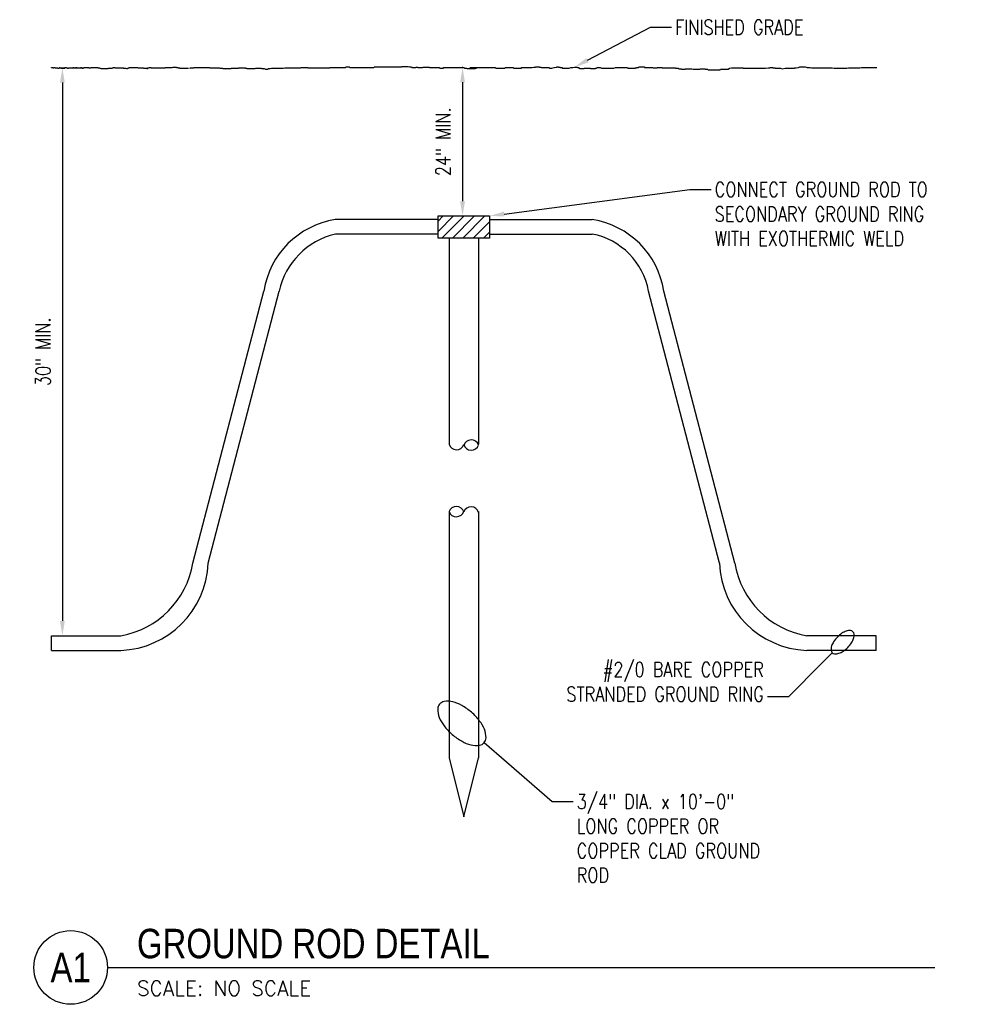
# Model space of a CAD drawing. Header units: inches. Extents: x 61.6 to 99, y -10.9 to 44.5.
# Tile 1 of 8: x 61.6 to 69.7, y -10.9 to -2.6. Entities that reach past the tile are written whole.
import ezdxf
from ezdxf import colors
from ezdxf.entities.mleader import LeaderData, LeaderLine
from ezdxf.enums import TextEntityAlignment as Align
from ezdxf.math import Vec2, Vec3

# ---------------------------------------------------------------- set-up
doc = ezdxf.new("R2010")
doc.units = ezdxf.units.IN
doc.header["$MEASUREMENT"] = 0
for name, color, linetype in [('E-ANNO-DIMS', 1, 'Continuous'), ('E-ANNO-SYMB', 2, 'Continuous'), ('E-ANNO-TEXT', 2, 'Continuous'), ('E-DETL-GRPH', 3, 'Continuous'), ('E-DETL-PATT', 1, 'Continuous')]:
    doc.layers.add(name, color=color, linetype=linetype)
doc.styles.add('Annotative', font='romans.shx', dxfattribs={"width": 0.8})
doc.styles.add('ROMANS', font='ROMANS.shx', dxfattribs={"width": 0.8})
doc.styles.add('Title', font='swiss.ttf', dxfattribs={"height": 0.25})
doc.dimstyles.new('Annotative', dxfattribs={"dimscale": 0, "dimtxt": 0.125, "dimasz": 0.125, "dimexe": 0.18, "dimexo": 0.0625, "dimgap": 0.09, "dimtad": 1, "dimdec": 3, "dimzin": 3, "dimdsep": 46, "dimlunit": 4, "dimtxsty": 'Annotative', "dimcen": 0.09, "dimclrd": 1, "dimclre": 1, "dimclrt": 2, "dimazin": 2, "dimtfac": 1, "dimtdec": 3, "dimtmove": 1, "dimatfit": 3, "dimfxl": 1, "dimtfill": 1, "dimfrac": 2, "dimtolj": 1, "dimtzin": 0, "dimarcsym": 0})

# ---------------------------------------------------------------- blocks, each defined once
blk = doc.blocks.new('Loop_2')
at = {"color": 1}
blk.add_line((-0.5, 0), (-1, 0), dxfattribs=at)
blk.add_lwpolyline([(0, 0.249, 0.050817), (-0.202, 0.228, 0.064661), (-0.354, 0.176, 0.10407), (-0.47, 0.084, 0.175425), (-0.5, 0, 0.175425), (-0.47, -0.084, 0.10407), (-0.354, -0.176, 0.064661), (-0.202, -0.228, 0.050817), (0, -0.249, 0.050817), (0.202, -0.228, 0.064661), (0.354, -0.176, 0.10407), (0.47, -0.084, 0.175425), (0.5, 0, 0.175425), (0.47, 0.084, 0.10407), (0.354, 0.176, 0.064661), (0.202, 0.228, 0.050817)], format="xyb", close=True, dxfattribs=at)
blk = doc.blocks.new('*D2')
at = {"layer": 'Defpoints', "color": 0, "transparency": 16777216}
for p in [(65.3319, -2.9838), (65.3319, -4.243), (65.3319, -4.243)]:
    blk.add_point(p, dxfattribs=at)
at = {"layer": 'E-ANNO-DIMS', "color": 1, "lineweight": -2, "transparency": 16777216}
for p, q in [((65.3944, -2.9838), (65.5119, -2.9838)), ((65.3319, -3.1088), (65.3319, -4.118)), ((65.3944, -4.243), (65.5119, -4.243))]:
    blk.add_line(p, q, dxfattribs=at)
at = {"layer": 'E-ANNO-DIMS', "color": 1, "transparency": 16777216}
for points in [[(65.3111, -3.1088), (65.3527, -3.1088), (65.3319, -2.9838)], [(65.3111, -4.118), (65.3527, -4.118), (65.3319, -4.243)]]:
    blk.add_solid(points, dxfattribs=at)
at = {"layer": 'E-ANNO-DIMS', "color": 2, "lineweight": -3, "transparency": 16777216, "insert": (65.1675, -3.6134), "char_height": 0.125, "width": 0.654601, "attachment_point": 5, "rotation": 90, "style": 'Annotative', "bg_fill": 3, "box_fill_scale": 1.25, "bg_fill_color": 256, "bg_fill_true_color": 13158600, "bg_fill_transparency": 0}
blk.add_mtext('\\A1;24" MIN.', dxfattribs=at)
blk = doc.blocks.new('*D3')
at = {"layer": 'Defpoints', "color": 0, "transparency": 16777216}
for p in [(61.9355, -2.9863), (61.9355, -7.8055), (61.9355, -7.8055)]:
    blk.add_point(p, dxfattribs=at)
at = {"layer": 'E-ANNO-DIMS', "color": 1, "lineweight": -2, "transparency": 16777216}
for p, q in [((61.998, -2.9863), (62.1155, -2.9863)), ((61.9355, -3.1113), (61.9355, -7.6805)), ((61.998, -7.8055), (62.1155, -7.8055))]:
    blk.add_line(p, q, dxfattribs=at)
at = {"layer": 'E-ANNO-DIMS', "color": 1, "transparency": 16777216}
for points in [[(61.9147, -3.1113), (61.9563, -3.1113), (61.9355, -2.9863)], [(61.9147, -7.6805), (61.9563, -7.6805), (61.9355, -7.8055)]]:
    blk.add_solid(points, dxfattribs=at)
at = {"layer": 'E-ANNO-DIMS', "color": 2, "lineweight": -3, "transparency": 16777216, "insert": (61.7711, -5.3959), "char_height": 0.125, "width": 0.654601, "attachment_point": 5, "rotation": 90, "style": 'Annotative', "bg_fill": 3, "box_fill_scale": 1.25, "bg_fill_color": 256, "bg_fill_true_color": 13158600, "bg_fill_transparency": 0}
blk.add_mtext('\\A1;30" MIN.', dxfattribs=at)
blk = doc.blocks.new('*U12')
for q in [(4.6778, 0), (7.0221, 0)]:
    blk.add_line((0, 0), q)
blk.add_circle((-0.3126, 0), 0.3126)
at = {"style": 'Title', "width": 0.8}
for tag, p, height in [('TITLE', (0.25, 0.0781), 0.25), ('SCALE', (0.25, -0.1768), 0.0984)]:
    blk.add_attdef(tag, p, '', height=height, dxfattribs=at)
blk.add_attdef('NUMBER', text='', height=0.25, dxfattribs=at).set_placement((-0.3126, 0), align=Align.MIDDLE_CENTER)

msp = doc.modelspace()

# ---------------------------------------------------------------- hatches: boundary and pattern name
at = {"layer": 'E-DETL-PATT', "lineweight": -3}
h = msp.add_hatch(dxfattribs=at)
h.set_pattern_fill('ANSI31', color=8, scale=0.5)
h.set_pattern_definition([(45, (0, -36), (-0.044194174, 0.044194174), [])])
h.paths.add_polyline_path([(65.3424, -4.243), (65.1236, -4.243), (65.1236, -4.4305), (65.5611, -4.4305), (65.5611, -4.243)])

# ---------------------------------------------------------------- linework, layer by layer
at = {"layer": 'E-DETL-GRPH', "lineweight": -3}
for p, q in [((61.8418, -2.9841), (61.8526, -2.9841)), ((61.8418, -2.9863), (61.8418, -2.9841)), ((61.8526, -2.9841), (61.8548, -2.9863)), ((61.8548, -2.9863), (61.8634, -2.9863)), ((61.8634, -2.9863), (61.8656, -2.9841)), ((61.8656, -2.9841), (61.8743, -2.9841)), ((61.8743, -2.9841), (61.8743, -2.9863)), ((61.8743, -2.9863), (61.898, -2.9863)), ((61.898, -2.9863), (61.898, -2.9884)), ((61.898, -2.9884), (61.9088, -2.9884)), ((61.9088, -2.9863), (61.9519, -2.9863)), ((61.9088, -2.9884), (61.9088, -2.9863)), ((61.9218, -2.9863), (61.924, -2.9884)), ((61.924, -2.9884), (61.9564, -2.9884)), ((61.9564, -2.9863), (61.9585, -2.9841)), ((61.9564, -2.9884), (61.9564, -2.9863)), ((61.9585, -2.9841), (61.9715, -2.9841)), ((61.9715, -2.9841), (61.9715, -2.9863)), ((61.9715, -2.9863), (61.978, -2.9863)), ((61.978, -2.9863), (61.978, -2.9884)), ((61.978, -2.9884), (61.9888, -2.9884)), ((61.9888, -2.9884), (61.9909, -2.9863)), ((61.9909, -2.9863), (62.0255, -2.9863)), ((62.0255, -2.9841), (62.0298, -2.9841)), ((62.0255, -2.9863), (62.0255, -2.9841)), ((62.0298, -2.9841), (62.032, -2.9863)), ((62.032, -2.9863), (62.0471, -2.9863)), ((62.0471, -2.9863), (62.0493, -2.9841)), ((62.0493, -2.9841), (62.0579, -2.9841)), ((62.0579, -2.9841), (62.0601, -2.9863)), ((62.0601, -2.9863), (62.0882, -2.9863)), ((62.0882, -2.9841), (62.0947, -2.9841)), ((62.0882, -2.9863), (62.0882, -2.9841)), ((62.0947, -2.9841), (62.0968, -2.9863)), ((62.0968, -2.9863), (62.1033, -2.9863)), ((62.1033, -2.9863), (62.1033, -2.9884)), ((62.1033, -2.9884), (62.1119, -2.9884)), ((62.1119, -2.9863), (62.1163, -2.9863)), ((62.1119, -2.9884), (62.1119, -2.9863)), ((62.1163, -2.9841), (62.1184, -2.9841)), ((62.1163, -2.9863), (62.1163, -2.9841)), ((62.1184, -2.9819), (62.1249, -2.9819)), ((62.1184, -2.9841), (62.1184, -2.9819)), ((62.1249, -2.9819), (62.1271, -2.9841)), ((62.1271, -2.9841), (62.1573, -2.9841)), ((62.1573, -2.9841), (62.1595, -2.9863)), ((62.1595, -2.9863), (62.1768, -2.9863)), ((62.1768, -2.9841), (62.2351, -2.9841)), ((62.1768, -2.9863), (62.1768, -2.9841)), ((62.2351, -2.9841), (62.2373, -2.9863)), ((62.2373, -2.9863), (62.2524, -2.9863)), ((62.2524, -2.9863), (62.2546, -2.9884)), ((62.2546, -2.9884), (62.2567, -2.9884)), ((62.2567, -2.9884), (62.2632, -2.9906)), ((62.2632, -2.9906), (62.2762, -2.9906)), ((62.2762, -2.9906), (62.2762, -2.9927)), ((62.2762, -2.9927), (62.2827, -2.9927)), ((62.2827, -2.9927), (62.2913, -2.9906)), ((62.2913, -2.9906), (62.3237, -2.9906)), ((62.3237, -2.9906), (62.3259, -2.9884)), ((62.3259, -2.9884), (62.3583, -2.9884)), ((62.3583, -2.9884), (62.3605, -2.9863)), ((62.3605, -2.9863), (62.3669, -2.9863)), ((62.3669, -2.9841), (62.3821, -2.9841)), ((62.3669, -2.9863), (62.3669, -2.9841)), ((62.3821, -2.9841), (62.3842, -2.9863)), ((62.3842, -2.9863), (62.4534, -2.9863)), ((62.4534, -2.9863), (62.4555, -2.9884)), ((62.4555, -2.9884), (62.4707, -2.9884)), ((62.4707, -2.9884), (62.4793, -2.9906)), ((62.4793, -2.9906), (62.4879, -2.9906)), ((62.4879, -2.9906), (62.4901, -2.9884)), ((62.4901, -2.9884), (62.4944, -2.9884)), ((62.4944, -2.9884), (62.4966, -2.9863)), ((62.4966, -2.9863), (62.5009, -2.9863)), ((62.5009, -2.9863), (62.5031, -2.9841)), ((62.5031, -2.9841), (62.542, -2.9841)), ((62.542, -2.9841), (62.5506, -2.9819)), ((62.5506, -2.9819), (62.5593, -2.9819)), ((62.5593, -2.9819), (62.5614, -2.9841)), ((62.5614, -2.9841), (62.5722, -2.9841)), ((62.5722, -2.9841), (62.5787, -2.9863)), ((62.5787, -2.9863), (62.6219, -2.9863)), ((62.6219, -2.9863), (62.6241, -2.9884)), ((62.6241, -2.9884), (62.6565, -2.9884)), ((62.6587, -2.9965), (62.6552, -2.993)), ((62.6565, -2.9884), (62.6587, -2.9863)), ((62.6587, -2.9863), (62.6716, -2.9863)), ((62.6716, -2.9841), (62.6867, -2.9841)), ((62.6716, -2.9863), (62.6716, -2.9841)), ((62.6867, -2.9841), (62.6889, -2.9863)), ((62.6889, -2.9863), (62.8078, -2.9863)), ((62.8078, -2.9841), (62.8164, -2.9841)), ((62.8078, -2.9863), (62.8078, -2.9841)), ((62.8164, -2.9841), (62.8186, -2.9819)), ((62.8186, -2.9819), (62.8661, -2.9819)), ((62.8661, -2.9819), (62.8747, -2.9798)), ((62.8747, -2.9798), (62.9028, -2.9798)), ((62.9028, -2.9798), (62.9028, -2.9819)), ((62.9028, -2.9819), (62.905, -2.9819)), ((62.905, -2.9819), (62.9136, -2.9841)), ((62.9136, -2.9841), (62.918, -2.9841)), ((62.918, -2.9841), (62.918, -2.9863)), ((62.918, -2.9863), (62.9288, -2.9863)), ((62.9288, -2.9863), (62.9309, -2.9884)), ((62.9309, -2.9884), (63.0066, -2.9884)), ((63.0158, -2.9891), (63.0194, -2.9891)), ((63.0194, -2.9855), (63.0517, -2.9855)), ((63.0194, -2.9891), (63.0194, -2.9855)), ((63.0517, -2.9855), (63.0517, -2.9819)), ((63.0517, -2.9819), (63.1882, -2.9819)), ((63.1882, -2.9819), (63.1882, -2.9855)), ((63.1882, -2.9855), (63.2673, -2.9855)), ((63.2673, -2.9855), (63.2709, -2.9891)), ((63.2709, -2.9891), (63.296, -2.9891)), ((63.296, -2.9891), (63.296, -2.9927)), ((63.296, -2.9927), (63.3679, -2.9927)), ((63.3202, -2.9965), (63.3236, -2.993)), ((63.3679, -2.9891), (63.429, -2.9891)), ((63.3679, -2.9927), (63.3679, -2.9891)), ((63.429, -2.9891), (63.4326, -2.9855)), ((63.4326, -2.9855), (63.4865, -2.9855)), ((63.4865, -2.9855), (63.4901, -2.9891)), ((63.4901, -2.9891), (63.4973, -2.9891)), ((63.4973, -2.9891), (63.5008, -2.9927)), ((63.5008, -2.9927), (63.5727, -2.9927)), ((63.5727, -2.9927), (63.5763, -2.9891)), ((63.5763, -2.9891), (63.623, -2.9891)), ((63.623, -2.9891), (63.6266, -2.9927)), ((63.6266, -2.9927), (63.6482, -2.9927)), ((63.6415, -2.9965), (63.6381, -2.993)), ((63.6482, -2.9927), (63.6589, -2.9963)), ((63.6589, -2.9963), (63.6805, -2.9963)), ((63.6805, -2.9963), (63.6841, -2.9927)), ((63.6841, -2.9927), (63.6985, -2.9927)), ((63.6985, -2.9927), (63.7093, -2.9891)), ((63.7093, -2.9891), (63.8099, -2.9891)), ((63.8099, -2.9891), (63.8242, -2.9855)), ((63.8242, -2.9855), (63.9572, -2.9855)), ((63.9572, -2.9855), (63.9608, -2.9819)), ((63.9608, -2.9819), (64.0147, -2.9819)), ((64.0147, -2.9819), (64.0183, -2.9855)), ((64.0183, -2.9855), (64.2051, -2.9855)), ((64.2051, -2.9855), (64.2051, -2.9819)), ((64.2051, -2.9819), (64.3381, -2.9819)), ((64.3381, -2.9819), (64.3417, -2.9783)), ((64.3417, -2.9783), (64.3704, -2.9783)), ((64.3704, -2.9783), (64.374, -2.9819)), ((64.374, -2.9819), (64.5788, -2.9819)), ((64.5788, -2.9819), (64.5824, -2.9783)), ((64.5824, -2.9783), (64.8124, -2.9783)), ((64.8124, -2.9783), (64.816, -2.9747)), ((64.816, -2.9747), (64.8699, -2.9747)), ((64.8699, -2.9747), (64.8806, -2.9783)), ((64.8806, -2.9783), (64.8986, -2.9783)), ((64.8986, -2.9783), (64.9022, -2.9819)), ((64.9022, -2.9819), (64.9345, -2.9819)), ((64.9348, -2.9802), (64.9529, -2.9802)), ((64.9529, -2.9802), (64.9529, -2.9838)), ((64.9529, -2.9838), (64.9928, -2.9838)), ((64.9928, -2.9838), (64.9964, -2.9802)), ((64.9964, -2.9802), (65.0473, -2.9802)), ((65.0473, -2.9802), (65.0509, -2.9838)), ((65.0509, -2.9838), (65.1344, -2.9838)), ((65.1344, -2.9838), (65.138, -2.9874)), ((65.138, -2.9874), (65.1706, -2.9874)), ((65.1706, -2.9874), (65.1706, -2.9838)), ((65.1706, -2.9838), (65.3448, -2.9838)), ((65.3448, -2.9838), (65.3485, -2.9874)), ((65.3485, -2.9874), (65.3666, -2.9874)), ((65.3666, -2.9874), (65.3702, -2.991)), ((65.3702, -2.991), (65.4392, -2.991)), ((65.4392, -2.9874), (65.4501, -2.9874)), ((65.4392, -2.991), (65.4392, -2.9874)), ((65.4501, -2.9838), (65.6098, -2.9838)), ((65.4501, -2.9874), (65.4501, -2.9838)), ((65.6098, -2.9838), (65.6134, -2.9874)), ((65.6134, -2.9874), (65.6896, -2.9874)), ((65.6896, -2.9874), (65.6932, -2.9838)), ((65.6932, -2.9838), (65.7622, -2.9838)), ((65.7622, -2.9838), (65.7658, -2.9874)), ((65.7658, -2.9874), (65.8311, -2.9874)), ((65.8311, -2.9838), (65.9219, -2.9838)), ((65.8311, -2.9874), (65.8311, -2.9838)), ((65.9219, -2.9838), (65.9364, -2.9802)), ((65.9364, -2.9802), (65.9509, -2.9802)), ((65.9509, -2.9802), (65.9545, -2.9765)), ((65.9545, -2.9765), (65.9836, -2.9765)), ((65.9836, -2.9765), (65.9836, -2.9802)), ((65.9836, -2.9802), (65.9981, -2.9802)), ((65.9981, -2.9802), (65.9981, -2.9838)), ((65.9981, -2.9838), (66.067, -2.9838)), ((66.067, -2.9838), (66.0707, -2.9874)), ((66.0707, -2.9874), (66.0888, -2.9874)), ((66.0888, -2.9874), (66.1106, -2.9838)), ((66.1106, -2.9838), (66.1251, -2.9802)), ((66.1251, -2.9802), (66.1324, -2.9802)), ((66.1324, -2.9802), (66.136, -2.9765)), ((66.136, -2.9765), (66.1469, -2.9765)), ((66.1469, -2.9765), (66.1469, -2.9802)), ((66.1469, -2.9802), (66.1614, -2.9802)), ((66.1614, -2.9802), (66.1614, -2.9838)), ((66.1614, -2.9838), (66.1759, -2.9838)), ((66.1759, -2.9838), (66.1759, -2.9874)), ((66.1759, -2.9874), (66.2376, -2.9874)), ((66.2376, -2.9874), (66.2521, -2.9838)), ((66.2521, -2.9838), (66.2666, -2.9838)), ((66.2666, -2.9838), (66.2812, -2.9802)), ((66.2812, -2.9802), (66.3029, -2.9802)), ((66.3029, -2.9802), (66.3066, -2.9838)), ((66.3066, -2.9838), (66.3174, -2.9838)), ((66.3174, -2.9838), (66.3174, -2.9874)), ((66.3174, -2.9874), (66.3283, -2.9874)), ((66.3283, -2.9874), (66.3283, -2.991)), ((66.3283, -2.991), (66.3646, -2.991)), ((66.3646, -2.9874), (66.4154, -2.9874)), ((66.3646, -2.991), (66.3646, -2.9874)), ((66.4154, -2.9874), (66.4191, -2.991)), ((66.4191, -2.991), (66.459, -2.991)), ((66.459, -2.991), (66.4626, -2.9874)), ((66.4626, -2.9874), (66.4699, -2.9874)), ((66.4699, -2.9874), (66.4735, -2.9838)), ((66.4735, -2.9838), (66.4989, -2.9838)), ((66.4989, -2.9838), (66.5098, -2.9874)), ((66.5098, -2.9874), (66.615, -2.9874)), ((66.615, -2.9874), (66.6295, -2.9838)), ((66.6295, -2.9838), (66.7312, -2.9838)), ((66.7312, -2.9838), (66.7348, -2.9874)), ((66.7348, -2.9874), (66.7965, -2.9874)), ((66.7958, -2.9862), (66.8072, -2.9862)), ((66.8072, -2.9862), (66.8111, -2.9824)), ((66.8111, -2.9824), (66.8263, -2.9824)), ((66.8263, -2.9824), (66.8302, -2.9786)), ((66.8302, -2.9786), (66.876, -2.9786)), ((66.876, -2.9786), (66.876, -2.9824)), ((66.876, -2.9824), (66.9448, -2.9824)), ((66.9448, -2.9824), (66.9487, -2.9862)), ((66.9487, -2.9862), (66.9831, -2.9862)), ((66.9831, -2.9824), (67.0251, -2.9824)), ((66.9831, -2.9862), (66.9831, -2.9824)), ((67.0251, -2.9824), (67.0251, -2.9862)), ((67.0251, -2.9862), (67.136, -2.9862)), ((67.136, -2.9862), (67.1398, -2.99)), ((67.1398, -2.99), (67.1627, -2.99)), ((67.1627, -2.99), (67.1666, -2.9938)), ((67.1666, -2.9938), (67.1895, -2.9938)), ((67.1895, -2.9938), (67.1895, -2.9977)), ((67.1895, -2.9977), (67.2201, -2.9977)), ((67.2201, -2.9938), (67.2774, -2.9938)), ((67.2201, -2.9977), (67.2201, -2.9938)), ((67.2774, -2.9938), (67.2889, -2.9977)), ((67.2889, -2.9977), (67.3462, -2.9977)), ((67.3462, -2.9977), (67.35, -2.9938)), ((67.35, -2.9938), (67.3921, -2.9938)), ((67.3921, -2.9938), (67.3921, -2.9977)), ((67.3921, -2.9977), (67.4112, -2.9977)), ((67.4112, -2.9977), (67.415, -3.0015)), ((67.415, -3.0015), (67.5182, -3.0015)), ((67.5182, -3.0015), (67.5221, -2.9977)), ((67.5221, -2.9977), (67.5871, -2.9977)), ((67.5871, -2.9977), (67.5985, -2.99)), ((67.5985, -2.99), (67.6138, -2.9862)), ((67.6138, -2.9862), (67.7094, -2.9862)), ((67.7094, -2.9862), (67.7132, -2.99)), ((67.7132, -2.99), (67.9043, -2.99)), ((67.9043, -2.99), (67.9273, -2.9862)), ((67.9273, -2.9862), (67.9387, -2.9862)), ((67.9387, -2.9824), (67.9655, -2.9824)), ((67.9387, -2.9862), (67.9387, -2.9824)), ((67.9655, -2.9824), (67.9655, -2.9862)), ((67.9655, -2.9862), (67.9846, -2.9862)), ((67.9846, -2.9862), (67.9846, -2.99)), ((67.9846, -2.99), (68.0305, -2.99)), ((68.0305, -2.99), (68.0458, -2.9938)), ((68.0458, -2.9938), (68.0687, -2.99)), ((68.0687, -2.99), (68.149, -2.99)), ((68.149, -2.99), (68.1528, -2.9862)), ((68.1528, -2.9862), (68.1643, -2.9862)), ((68.1643, -2.9862), (68.1834, -2.9824)), ((68.1834, -2.9824), (68.1949, -2.9786)), ((68.1949, -2.9786), (68.2407, -2.9786)), ((68.2407, -2.9786), (68.256, -2.9824)), ((68.256, -2.9824), (68.2828, -2.9824)), ((68.2828, -2.9824), (68.2942, -2.9862)), ((68.2942, -2.9862), (68.4701, -2.9862)), ((68.4701, -2.9862), (68.4854, -2.99)), ((68.4854, -2.99), (68.5924, -2.99)), ((68.5924, -2.99), (68.6077, -2.9862)), ((68.6077, -2.9862), (68.7033, -2.9862)), ((68.7033, -2.9862), (68.7186, -2.9824)), ((68.7186, -2.9824), (68.8485, -2.9824)), ((65.1236, -4.243), (65.3424, -4.243)), ((65.1236, -4.4305), (65.1236, -4.243)), ((65.3424, -4.243), (65.5611, -4.243)), ((65.5611, -4.243), (65.5611, -4.4305)), ((65.1236, -4.2743), (64.2521, -4.2743)), ((65.5611, -4.2743), (66.4327, -4.2743)), ((65.1236, -4.3964), (64.2521, -4.3964)), ((65.5611, -4.3964), (66.4327, -4.3964)), ((65.5611, -4.4305), (65.1236, -4.4305)), ((65.2174, -4.4305), (65.2174, -6.1805)), ((65.4674, -4.4305), (65.4674, -6.1805)), ((63.0432, -7.1897), (63.6454, -4.8809)), ((63.1723, -7.1897), (63.7746, -4.8809)), ((67.5124, -7.1897), (66.9102, -4.8809)), ((67.6416, -7.1897), (67.0394, -4.8809)), ((65.2174, -6.7522), (65.2174, -8.8435)), ((65.4674, -6.7522), (65.4674, -8.8435)), ((61.8424, -7.8055), (62.4315, -7.8055)), ((61.8424, -7.9305), (61.8424, -7.8055)), ((68.8424, -7.8055), (68.2532, -7.8055)), ((68.8424, -7.9305), (68.8424, -7.8055)), ((61.8424, -7.9305), (62.4315, -7.9305)), ((68.8424, -7.9305), (68.2532, -7.9305)), ((65.2174, -8.8435), (65.3424, -9.3435)), ((65.3424, -9.3435), (65.4674, -8.8435))]:
    msp.add_line(p, q, dxfattribs=at)
for centre, radius, start, end in [((64.3621, -4.991), 0.7251, 98.73035, 171.26965), ((66.3226, -4.991), 0.7251, 8.73035, 81.26965), ((64.4045, -5.0241), 0.6459, 103.64629, 167.19569), ((66.3147, -4.9902), 0.6054, 10.39715, 78.76088), ((65.2805, -6.1618), 0.0658, 196.56588, 340.18362), ((65.4055, -6.2099), 0.0658, 19.81638, 163.43412), ((65.4055, -6.1653), 0.0658, 196.56588, 340.18362), ((65.2793, -6.7745), 0.0658, 16.56588, 160.18362), ((65.2793, -6.7299), 0.0658, 199.81638, 343.43412), ((65.4043, -6.778), 0.0658, 16.56588, 160.18362), ((62.4015, -7.1597), 0.7714, 272.23016, 357.76984), ((62.3034, -7.0666), 0.75, 279.83865, 350.55184), ((68.2833, -7.1597), 0.7714, 182.23016, 267.76984), ((68.3814, -7.0666), 0.75, 189.44816, 260.16135)]:
    msp.add_arc(centre, radius, start, end, dxfattribs=at)
for p in [(61.9139, -2.9863), (65.3326, -2.9838)]:
    msp.add_point(p, dxfattribs=at)

# ---------------------------------------------------------------- block references
at = {"layer": 'E-ANNO-SYMB', "lineweight": -3}
ref = msp.add_blockref('*U12', (62.3184, -10.6218), dxfattribs=at)
ref.add_attrib('SCALE', 'SCALE: NO SCALE', dxfattribs={"layer": '0', "height": 0.125, "style": 'ROMANS'}).set_placement((62.5684, -10.7986), align=Align.MIDDLE_LEFT)
ref.add_attrib('TITLE', 'GROUND ROD DETAIL', (62.5684, -10.5437), dxfattribs={"layer": '0', "height": 0.25, "style": 'Title', "width": 0.8})
ref.add_attrib('NUMBER', 'A1', dxfattribs={"layer": '0', "height": 0.25, "style": 'Title', "width": 0.8}).set_placement((62.0058, -10.6218), align=Align.MIDDLE_CENTER)

# ---------------------------------------------------------------- leaders
at = {"layer": 'E-ANNO-TEXT', "lineweight": -3}
ml = msp.add_multileader_mtext('Standard', dxfattribs=at)
ml.set_content('FINISHED GRADE', color=256, style='Annotative')
ml.set_leader_properties(color=1, linetype='ByLayer', lineweight=-1)
ml.build(insert=Vec2(0, 0))
ml.multileader.update_dxf_attribs({"text_right_attachment_type": 3, "dogleg_length": 0.1786, "arrow_head_size": 0.125})
ctx = ml.context
ctx.base_point, ctx.char_height, ctx.arrow_head_size, ctx.landing_gap_size, ctx.plane_origin = Vec3(67.105, -2.642), 0.125, 0.125, 0.0312, Vec3(66.9264, -2.642)
ctx.right_attachment = 3
notes = []
notes.append((ctx, [(0, (1, 1, 0), (66.9264, -2.642), (1, 0), 0.1786, [(0, [(66.2812, -2.9802)], 0, [])])]))
ctx.mtext.insert, ctx.mtext.width, ctx.mtext.flow_direction = Vec3(67.1362, -2.5795), 1.245337, 5
ml = msp.add_multileader_mtext('Standard', dxfattribs=at)
ml.set_content('CONNECT GROUND ROD TO\\PSECONDARY GROUND RING\\PWITH EXOTHERMIC WELD', color=256, style='Annotative')
ml.set_leader_properties(color=1, linetype='ByLayer', lineweight=-1)
ml.build(insert=Vec2(0, 0))
ml.multileader.update_dxf_attribs({"text_right_attachment_type": 3, "dogleg_length": 0.1786, "arrow_head_size": 0.125})
ctx = ml.context
ctx.base_point, ctx.char_height, ctx.arrow_head_size, ctx.landing_gap_size, ctx.plane_origin = Vec3(67.4407, -4.0183), 0.125, 0.125, 0.0312, Vec3(67.3264, -4.0826)
ctx.right_attachment = 3
notes.append((ctx, [(0, (1, 1, 0), (67.2621, -4.0183), (1, 0), 0.1786, [(0, [(65.5611, -4.243)], 0, [])])]))
ctx.mtext.insert, ctx.mtext.flow_direction = Vec3(67.472, -3.9558), 5
ml = msp.add_multileader_mtext('Standard', dxfattribs=at)
ml.set_content('#2/0 BARE COPPER STRANDED GROUND RING', color=256, style='Annotative')
ml.set_leader_properties(color=1, linetype='ByLayer', lineweight=-1)
ml.set_arrow_properties(name='Loop_2')
ml.build(insert=Vec2(0, 0))
ml.multileader.update_dxf_attribs({"text_right_attachment_type": 3, "dogleg_length": 0.1786, "arrow_head_size": 0.25})
ctx = ml.context
ctx.base_point, ctx.char_height, ctx.arrow_head_size, ctx.landing_gap_size, ctx.plane_origin = Vec3(65.9767, -8.0932), 0.125, 0.25, 0.0312, Vec3(66.1878, -8.2871)
ctx.right_attachment, ctx.text_align_type = 3, 2
notes.append((ctx, [(1, (1, 1, 0), (68.0988, -8.3253), (-1, 0), 0.1786, [(0, [(68.5572, -7.861)], 0, [])])]))
ctx.mtext.insert, ctx.mtext.width, ctx.mtext.alignment, ctx.mtext.flow_direction = Vec3(67.8889, -8.0307), 1.918793, 3, 5
ml = msp.add_multileader_mtext('Standard', dxfattribs=at)
ml.set_content('3/4" DIA. x 10\'-0" LONG COPPER OR COPPER CLAD GROUND ROD', color=256, style='Annotative')
ml.set_leader_properties(color=1, linetype='ByLayer', lineweight=-1)
ml.set_arrow_properties(name='Loop_2')
ml.build(insert=Vec2(0, 0))
ml.multileader.update_dxf_attribs({"text_right_attachment_type": 3, "dogleg_length": 0.1786, "arrow_head_size": 0.5})
ctx = ml.context
ctx.base_point, ctx.char_height, ctx.arrow_head_size, ctx.landing_gap_size, ctx.plane_origin = Vec3(66.2698, -9.2137), 0.125, 0.5, 0.0312, Vec3(66.1207, -9.6508)
ctx.right_attachment = 3
notes.append((ctx, [(0, (1, 1, 0), (66.0912, -9.2137), (1, 0), 0.1786, [(0, [(65.3259, -8.5498)], 0, [])])]))
ctx.mtext.insert, ctx.mtext.width, ctx.mtext.flow_direction = Vec3(66.301, -9.1512), 1.749148, 5
for ctx, leaders in notes:
    for number, flags, end, landing, length, lines in leaders:
        leader = LeaderData()
        leader.index, (leader.has_last_leader_line, leader.has_dogleg_vector, leader.attachment_direction) = number, flags
        leader.last_leader_point, leader.dogleg_vector, leader.dogleg_length = Vec3(end), Vec3(landing), length
        for number, points, colour, breaks in lines:
            line = LeaderLine()
            line.index, line.vertices, line.color, line.breaks = number, Vec3.list(points), colors.encode_raw_color(colour), breaks
            leader.lines.append(line)
        ctx.leaders.append(leader)

# ---------------------------------------------------------------- next in the draw order: dimensions: what is measured, and where the dimension line sits
at = {"layer": 'E-ANNO-DIMS', "lineweight": -3}
for base, p1, p2, text, picture, middle in [((61.9355, -7.8055), (61.9355, -2.9863), (61.9355, -7.8055), '30" MIN.', '*D3', (61.7711, -5.3959)), ((65.3319, -4.243), (65.3319, -2.9838), (65.3319, -4.243), '24" MIN.', '*D2', (65.1675, -3.6134))]:
    dim = msp.add_linear_dim(base=base, p1=p1, p2=p2, angle=90, text=text, dimstyle='Annotative', override={"dimpost": '\\X'}, dxfattribs=at)
    dim.commit()
    dim.dimension.update_dxf_attribs({"geometry": picture, "text_midpoint": middle})

doc.saveas('drawing.dxf')
